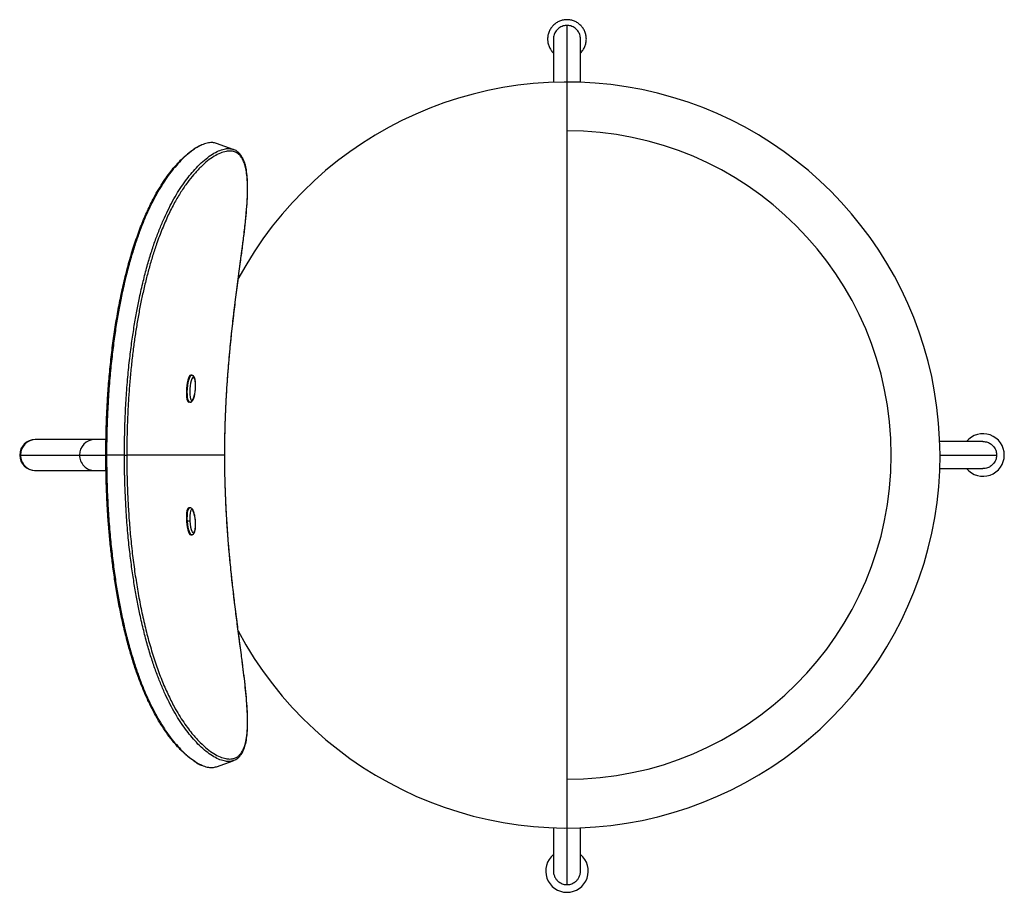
# Paper-space layout '_Top' of a CAD drawing. Header units: millimetres. Extents: x -282 to 226, y -226 to 225.
import ezdxf

# ---------------------------------------------------------------- set-up
doc = ezdxf.new("R2010")
doc.units = ezdxf.units.MM

psp = doc.layouts.new('_Top')

# ---------------------------------------------------------------- linework, layer by layer
at = {"color": 7, "linetype": 'Continuous', "lineweight": 25}
for p, q in [((0, 221.72), (0, -221.72)), ((-7, 214.68), (-7, 192.37)), ((7, 192.37), (7, 214.68)), ((-189.25, 159.83), (-191.91, 158.38)), ((-193.67, 41.17), (-194.11, 41.2)), ((-194.66, 27.2), (-195.1, 27.24)), ((-238.02, 8), (-274.43, 8)), ((214.68, 7), (192.37, 7)), ((-282.43, 0), (-237.97, 0)), ((192.5, 0), (221.72, 0)), ((-228.37, 0), (-237.59, 0)), ((-176.6, 0), (-227.16, 0)), ((-274.43, -8), (-237.91, -8)), ((192.37, -7), (214.68, -7)), ((-194.68, -27.21), (-195.11, -27.24)), ((-195.86, -34.25), (-196.34, -34.28)), ((-194.09, -41.2), (-193.66, -41.17)), ((-7, -192.37), (-7, -214.68)), ((7, -214.68), (7, -192.37))]:
    psp.add_line(p, q, dxfattribs=at)
at = {"color": 7, "linetype": 'Continuous', "lineweight": 25, "flags": 128}
for points in [[(-172.18, 157.77), (-176.56, 159.32), (-180.94, 160.87)], [(-194.16, 41.2), (-194.55, 41.04), (-194.94, 40.54), (-195.32, 39.72), (-195.66, 38.62), (-195.96, 37.31), (-196.19, 35.84), (-196.34, 34.28), (-196.41, 32.73), (-196.39, 31.25), (-196.28, 29.92), (-196.09, 28.8), (-195.83, 27.96), (-195.51, 27.43), (-195.15, 27.24)], [(-194.66, 27.2), (-195.03, 27.39), (-195.35, 27.92), (-195.61, 28.77), (-195.8, 29.88), (-195.91, 31.21), (-195.93, 32.69), (-195.86, 34.25), (-195.71, 35.8), (-195.48, 37.27), (-195.18, 38.59), (-194.83, 39.68), (-194.46, 40.5), (-194.06, 41.01), (-193.67, 41.17)], [(-192.78, 40.1), (-193.17, 39.91), (-193.56, 39.33), (-193.92, 38.38), (-194.24, 37.15), (-194.49, 35.72), (-194.65, 34.17), (-194.71, 32.62), (-194.67, 31.17), (-194.52, 29.92), (-194.29, 28.96), (-193.99, 28.35), (-193.62, 28.13)], [(-193.62, 28.13), (-193.24, 28.32), (-192.84, 28.91), (-192.48, 29.85), (-192.16, 31.08), (-191.91, 32.52), (-191.75, 34.06), (-191.69, 35.61), (-191.73, 37.06), (-191.88, 38.31), (-192.11, 39.27), (-192.42, 39.88), (-192.78, 40.1)], [(-195.16, -27.24), (-195.51, -27.43), (-195.83, -27.96), (-196.09, -28.8), (-196.28, -29.92), (-196.39, -31.25), (-196.41, -32.73), (-196.34, -34.28)], [(-195.86, -34.25), (-195.93, -32.69), (-195.91, -31.21), (-195.8, -29.88), (-195.61, -28.77), (-195.35, -27.92), (-195.03, -27.39), (-194.68, -27.21)], [(-191.75, -34.06), (-191.91, -32.52), (-192.16, -31.08), (-192.48, -29.85), (-192.84, -28.91), (-193.24, -28.32), (-193.62, -28.13), (-193.99, -28.35), (-194.29, -28.96), (-194.52, -29.92), (-194.67, -31.17), (-194.71, -32.62), (-194.65, -34.17)], [(-196.34, -34.28), (-196.19, -35.84), (-195.96, -37.31), (-195.66, -38.62), (-195.32, -39.72), (-194.94, -40.54), (-194.55, -41.04), (-194.16, -41.2), (-194.14, -41.2)], [(-193.66, -41.17), (-193.67, -41.17), (-194.06, -41.01), (-194.46, -40.5), (-194.83, -39.68), (-195.18, -38.59), (-195.48, -37.27), (-195.71, -35.8), (-195.86, -34.25)], [(-194.65, -34.17), (-194.49, -35.72), (-194.24, -37.15), (-193.92, -38.38), (-193.56, -39.33), (-193.17, -39.91), (-192.78, -40.1), (-192.42, -39.88), (-192.11, -39.27), (-191.88, -38.31), (-191.73, -37.06), (-191.69, -35.61), (-191.75, -34.06)], [(-191.72, -34.06), (-191.72, -34.06), (-191.75, -34.06)], [(-180.94, -160.87), (-176.56, -159.32), (-172.18, -157.77)]]:
    psp.add_lwpolyline(points, dxfattribs=at)
at = {"color": 7, "linetype": 'Continuous', "lineweight": 25}
for centre, radius, start, end in [((0, 0), 192.5, 208.1485, 151.8964), ((0, 0), 167.33, 270, 90), ((-193.76, 40.18), 0.988, 355.1228, 84.9314), ((-194.61, 28.19), 0.983, 266.6734, 356.8136), ((214.68, 0), 11, 219.5212, 140.4788), ((-274.43, 0), 8, 90, 270), ((-274.05, 0.02), 7.98, 90.1811, 180.1337), ((-243.61, 0.02), 7.98, 90.1811, 180.1337), ((-274.05, -0.03), 7.97, 179.8198, 269.8655), ((-243.61, -0.03), 7.97, 179.8198, 269.8655), ((-191.53, -90.99), 56.91, 93.1459, 94.3658), ((0, -214.68), 11, 129.5212, 50.4788)]:
    psp.add_arc(centre, radius, start, end, dxfattribs=at)
for points, knots in [([(0, 224.68), (-0.65, 224.65), (-1.96, 224.58), (-3.85, 223.98), (-5.59, 223.06), (-7.11, 221.8), (-8.37, 220.28), (-9.3, 218.54), (-9.87, 216.65), (-10.06, 214.68), (-9.87, 212.72), (-9.3, 210.83), (-8.35, 209.11), (-7.55, 208.01), (-7.02, 207.57), (-7, 207.56)], [0, 0, 0, 0, 0.082982, 0.166017, 0.248989, 0.332034, 0.415006, 0.498052, 0.581024, 0.664069, 0.747041, 0.830087, 0.913059, 0.996104, 1, 1, 1, 1]), ([(7, 207.56), (7.02, 207.57), (7.55, 208.01), (8.35, 209.11), (9.3, 210.83), (9.87, 212.72), (10.06, 214.68), (9.87, 216.65), (9.3, 218.53), (8.37, 220.28), (7.12, 221.8), (5.59, 223.06), (3.85, 223.98), (1.96, 224.58), (0.65, 224.65), (0, 224.68)], [0, 0, 0, 0, 0.003895, 0.086867, 0.169913, 0.252885, 0.33593, 0.418902, 0.501948, 0.584919, 0.667965, 0.750937, 0.833982, 0.916965, 1, 1, 1, 1]), ([(0, 221.72), (-0.66, 221.67), (-2.16, 221.54), (-4.14, 220.51), (-5.72, 218.92), (-6.78, 216.97), (-6.93, 215.46), (-7, 214.68)], [0, 0, 0, 0, 0.180348, 0.408698, 0.589524, 0.789249, 1, 1, 1, 1]), ([(7, 214.68), (6.93, 215.46), (6.78, 216.97), (5.72, 218.92), (4.14, 220.51), (2.16, 221.54), (0.66, 221.67), (0, 221.72)], [0, 0, 0, 0, 0.210751, 0.410476, 0.591302, 0.819652, 1, 1, 1, 1]), ([(-237.95, 0), (-237.95, 1.63), (-237.94, 4.7), (-237.87, 9.25), (-237.77, 13.74), (-237.61, 18.33), (-237.42, 22.88), (-237.18, 27.38), (-236.89, 32.03), (-236.53, 36.84), (-236.11, 41.81), (-235.62, 46.76), (-235.08, 51.69), (-234.29, 58.11), (-233.18, 65.92), (-231.62, 75.18), (-229.81, 84.27), (-227.72, 93.28), (-225.34, 102.11), (-222.65, 110.67), (-219.69, 118.76), (-216.51, 126.23), (-213.47, 132.36), (-210.65, 137.33), (-208.14, 141.31), (-205.63, 144.87), (-202.68, 148.63), (-199.33, 152.31), (-195.66, 155.68), (-193.37, 157.26), (-192.22, 158.05)], [0, 0, 0, 0, 0.024056, 0.045178, 0.067004, 0.090289, 0.112786, 0.133987, 0.156688, 0.181461, 0.204992, 0.23018, 0.254747, 0.278154, 0.325518, 0.371038, 0.416844, 0.463007, 0.509074, 0.555352, 0.60198, 0.647884, 0.694448, 0.729249, 0.763948, 0.798205, 0.833737, 0.888832, 0.94424, 1, 1, 1, 1]), ([(-188.92, 159.78), (-189.57, 159.48), (-191.24, 158.71), (-194.11, 156.7), (-197.45, 153.87), (-200.65, 150.6), (-203.64, 147.05), (-206.4, 143.37), (-209.09, 139.31), (-211.72, 134.88), (-214.26, 130.07), (-216.72, 124.85), (-219.11, 119.2), (-221.41, 113.08), (-223.64, 106.42), (-225.78, 99.17), (-227.84, 91.25), (-229.62, 83.37), (-231.15, 75.59), (-232.48, 67.95), (-233.72, 59.67), (-234.86, 50.63), (-235.88, 40.68), (-236.58, 31.46), (-237.06, 23.04), (-237.28, 17.59), (-237.4, 13.68), (-237.45, 11.51), (-237.5, 9.23), (-237.54, 6.68), (-237.58, 3.59), (-237.58, 1.3), (-237.59, 0)], [0, 0, 0, 0, 0.032381, 0.082616, 0.131814, 0.179412, 0.217562, 0.254251, 0.289588, 0.323778, 0.357159, 0.390161, 0.423241, 0.456944, 0.491829, 0.528434, 0.567459, 0.609447, 0.643348, 0.6796, 0.718732, 0.76113, 0.807573, 0.859217, 0.89107, 0.926069, 0.935803, 0.945936, 0.956591, 0.967801, 0.981744, 1, 1, 1, 1]), ([(-228.37, 0), (-228.37, 1.38), (-228.36, 3.77), (-228.32, 7.01), (-228.27, 9.67), (-228.22, 12.07), (-228.16, 14.35), (-228.09, 16.55), (-227.96, 19.86), (-227.76, 24.16), (-227.35, 31.35), (-226.69, 39.9), (-225.69, 49.66), (-224.57, 58.52), (-223.35, 66.64), (-222.04, 74.14), (-220.53, 81.77), (-218.78, 89.5), (-216.75, 97.27), (-214.63, 104.38), (-212.44, 110.91), (-210.16, 116.92), (-207.8, 122.46), (-205.36, 127.58), (-202.84, 132.3), (-200.25, 136.64), (-197.58, 140.62), (-194.84, 144.23), (-191.87, 147.71), (-188.69, 150.91), (-185.36, 153.71), (-182.13, 155.87), (-179.07, 157.36), (-176.39, 158.11), (-174.09, 158.26), (-172.81, 157.93), (-172.18, 157.77)], [0, 0, 0, 0, 0.017009, 0.029621, 0.040032, 0.049903, 0.059278, 0.068307, 0.07711, 0.100157, 0.121541, 0.166127, 0.206224, 0.242831, 0.276621, 0.307928, 0.33721, 0.37349, 0.407231, 0.438905, 0.469125, 0.498362, 0.527106, 0.555832, 0.584943, 0.61481, 0.645729, 0.677874, 0.711338, 0.753132, 0.79637, 0.840548, 0.88498, 0.928972, 0.964943, 1, 1, 1, 1]), ([(-180.94, 160.87), (-181.55, 161.03), (-182.81, 161.37), (-185.11, 161.18), (-187.15, 160.7), (-188.55, 159.97), (-188.92, 159.78)], [0, 0, 0, 0, 0.262978, 0.539377, 0.877453, 1, 1, 1, 1]), ([(-176.6, 0), (-176.58, 2.5), (-176.57, 7.15), (-176.43, 13.59), (-176.26, 18.95), (-176.08, 23.32), (-175.9, 27.06), (-175.72, 30.55), (-175.51, 34.07), (-175.1, 40.21), (-174.42, 48.96), (-173.37, 59.84), (-172.23, 70.27), (-171.02, 80.22), (-169.75, 90.05), (-168.56, 98.95), (-167.52, 106.87), (-166.65, 113.81), (-165.9, 120.47), (-165.3, 126.75), (-164.91, 132.55), (-164.76, 137.77), (-164.88, 142.39), (-165.27, 146.34), (-165.81, 149.02), (-166.32, 150.77), (-166.72, 151.89), (-167.23, 153.06), (-167.96, 154.36), (-168.99, 155.71), (-170.38, 156.98), (-171.55, 157.49), (-172.17, 157.76)], [0, 0, 0, 0, 0.036671, 0.068095, 0.094279, 0.115219, 0.132192, 0.149152, 0.16638, 0.183877, 0.239426, 0.295035, 0.344634, 0.394143, 0.443616, 0.493225, 0.530923, 0.568405, 0.605891, 0.643695, 0.681268, 0.718612, 0.756168, 0.794019, 0.831153, 0.846707, 0.862072, 0.878955, 0.901203, 0.928786, 0.961697, 1, 1, 1, 1]), ([(-176.6, 0), (-176.58, 2.79), (-176.56, 8.14), (-176.36, 16.18), (-176.06, 24.05), (-175.65, 31.97), (-175.13, 39.88), (-174.51, 47.71), (-173.69, 56.65), (-172.66, 66.52), (-171.37, 77.44), (-169.99, 88.21), (-168.58, 98.81), (-167.31, 108.55), (-166.25, 117.3), (-165.46, 125.02), (-164.99, 131.47), (-164.83, 136.71), (-164.89, 140.92), (-165.17, 144.63), (-165.68, 147.8), (-166.4, 150.45), (-167.3, 152.58), (-168.39, 154.26), (-169.76, 155.63), (-171.49, 156.58), (-173.59, 156.99), (-176.04, 156.8), (-178.85, 155.94), (-182.04, 154.29), (-185.42, 151.91), (-188.98, 148.77), (-192.49, 145.02), (-195.91, 140.71), (-199.19, 135.95), (-202.49, 130.39), (-205.75, 124.02), (-208.89, 116.85), (-211.59, 109.67), (-213.85, 102.77), (-215.71, 96.42), (-217.43, 89.84), (-218.98, 83.15), (-220.4, 76.31), (-221.64, 69.48), (-222.75, 62.61), (-223.74, 55.5), (-224.64, 48.06), (-225.41, 40.36), (-226.04, 32.56), (-226.45, 26.07), (-226.71, 20.72), (-226.88, 16.59), (-227, 12.42), (-227.09, 8.39), (-227.15, 4.26), (-227.15, 1.49), (-227.16, 0)], [0, 0, 0, 0, 0.018835, 0.036102, 0.054213, 0.07199, 0.089649, 0.107754, 0.125072, 0.150393, 0.175068, 0.199977, 0.225131, 0.24993, 0.27076, 0.291673, 0.312389, 0.327882, 0.343348, 0.358897, 0.374777, 0.390192, 0.406075, 0.421449, 0.437294, 0.457817, 0.478655, 0.499633, 0.524459, 0.54932, 0.574226, 0.59914, 0.624026, 0.644859, 0.665864, 0.686524, 0.707338, 0.728101, 0.749003, 0.764599, 0.780242, 0.795462, 0.811626, 0.827296, 0.842989, 0.858692, 0.874385, 0.891439, 0.909309, 0.926638, 0.944198, 0.953219, 0.962736, 0.972088, 0.981359, 0.989929, 1, 1, 1, 1]), ([(-191.72, 34.13), (-191.7, 34.51), (-191.65, 35.38), (-191.66, 36.68), (-191.76, 37.95), (-191.94, 39.07), (-192.2, 39.94), (-192.54, 40.56), (-193.01, 41), (-193.45, 41.16), (-193.68, 41.17), (-193.71, 41.17)], [0, 0, 0, 0, 0.113714, 0.253495, 0.394253, 0.53742, 0.686368, 0.808996, 0.900559, 0.989156, 1, 1, 1, 1]), ([(-194.63, 27.2), (-194.41, 27.23), (-193.99, 27.28), (-193.51, 27.64), (-193.11, 28.13), (-192.75, 28.84), (-192.4, 29.84), (-192.11, 31.06), (-191.88, 32.43), (-191.76, 33.47), (-191.73, 34.04), (-191.72, 34.13)], [0, 0, 0, 0, 0.090816, 0.176873, 0.276797, 0.41197, 0.550371, 0.695195, 0.835659, 0.974411, 1, 1, 1, 1]), ([(214.68, 7), (215.46, 6.93), (216.97, 6.78), (218.92, 5.72), (220.51, 4.14), (221.54, 2.16), (221.67, 0.66), (221.72, 0)], [0, 0, 0, 0, 0.210751, 0.410476, 0.591302, 0.819652, 1, 1, 1, 1]), ([(221.72, 0), (221.67, -0.66), (221.54, -2.16), (220.51, -4.14), (218.92, -5.72), (216.97, -6.78), (215.46, -6.93), (214.68, -7)], [0, 0, 0, 0, 0.180348, 0.408698, 0.589524, 0.789249, 1, 1, 1, 1]), ([(-237.59, 0), (-237.65, 0), (-237.74, 0), (-237.84, 0), (-237.9, 0), (-237.94, 0), (-237.97, 0), (-237.96, 0), (-237.95, 0)], [0, 0, 0, 0, 0.239457, 0.368361, 0.5, 0.631639, 0.760543, 1, 1, 1, 1]), ([(-191.71, -158.34), (-191.79, -158.3), (-192.97, -157.69), (-195.42, -155.81), (-199.03, -152.62), (-202.61, -148.74), (-206.1, -144.29), (-209.45, -139.35), (-212.56, -134.05), (-215.33, -128.64), (-217.79, -123.29), (-220.14, -117.54), (-222.45, -111.19), (-224.7, -104.21), (-226.84, -96.66), (-228.76, -88.92), (-230.47, -81.07), (-231.98, -73.11), (-233.31, -65.03), (-234.43, -57.06), (-235.39, -49.11), (-236.17, -41.24), (-236.82, -33.27), (-237.23, -26.64), (-237.5, -21.17), (-237.66, -16.95), (-237.79, -12.69), (-237.88, -8.58), (-237.94, -4.35), (-237.95, -1.53), (-237.95, 0)], [0, 0, 0, 0, 0.00438, 0.059604, 0.114384, 0.168562, 0.214351, 0.260767, 0.306434, 0.341112, 0.375541, 0.410267, 0.444751, 0.483535, 0.523734, 0.563255, 0.602227, 0.642233, 0.682342, 0.72214, 0.759859, 0.799382, 0.837717, 0.876561, 0.896516, 0.91757, 0.938256, 0.958764, 0.977723, 1, 1, 1, 1]), ([(-237.59, 0), (-237.58, -1.4), (-237.58, -3.85), (-237.54, -7.15), (-237.49, -9.86), (-237.44, -12.3), (-237.37, -14.63), (-237.3, -16.88), (-237.17, -20.25), (-236.97, -24.63), (-236.54, -31.96), (-235.88, -40.68), (-234.86, -50.63), (-233.72, -59.67), (-232.48, -67.95), (-231.15, -75.58), (-229.62, -83.37), (-227.84, -91.25), (-225.78, -99.17), (-223.64, -106.42), (-221.41, -113.07), (-219.11, -119.2), (-216.72, -124.85), (-214.26, -130.07), (-211.72, -134.88), (-209.1, -139.31), (-206.4, -143.36), (-203.65, -147.05), (-200.65, -150.6), (-197.45, -153.87), (-194.11, -156.7), (-191.05, -158.83), (-189.21, -159.67), (-188.39, -160.05)], [0, 0, 0, 0, 0.019538, 0.034006, 0.045961, 0.057296, 0.068061, 0.07843, 0.08854, 0.115005, 0.139559, 0.190757, 0.236798, 0.278829, 0.31762, 0.35356, 0.387161, 0.428802, 0.467472, 0.503761, 0.538346, 0.571756, 0.60455, 0.637267, 0.670359, 0.704245, 0.739259, 0.775622, 0.813438, 0.860635, 0.909398, 0.959197, 1, 1, 1, 1]), ([(-228.37, 0), (-228.24, 0), (-228.05, 0), (-227.79, 0), (-227.61, 0), (-227.44, 0), (-227.27, 0), (-227.2, 0), (-227.16, 0)], [0, 0, 0, 0, 0.239457, 0.368361, 0.5, 0.631639, 0.760543, 1, 1, 1, 1]), ([(-172.18, -157.77), (-172.81, -157.93), (-174.09, -158.26), (-176.39, -158.1), (-179.07, -157.36), (-182.14, -155.87), (-185.36, -153.7), (-188.69, -150.91), (-191.87, -147.7), (-194.85, -144.23), (-197.58, -140.61), (-200.25, -136.63), (-202.85, -132.29), (-205.37, -127.58), (-207.8, -122.46), (-210.16, -116.92), (-212.44, -110.9), (-214.63, -104.38), (-216.75, -97.27), (-218.78, -89.5), (-220.53, -81.77), (-222.04, -74.13), (-223.35, -66.64), (-224.57, -58.52), (-225.69, -49.66), (-226.69, -39.9), (-227.38, -30.85), (-227.85, -22.59), (-228.07, -17.25), (-228.18, -13.42), (-228.24, -11.29), (-228.29, -9.05), (-228.33, -6.55), (-228.36, -3.52), (-228.37, -1.28), (-228.37, 0)], [0, 0, 0, 0, 0.035062, 0.071029, 0.115027, 0.159465, 0.203644, 0.246874, 0.28868, 0.322142, 0.354281, 0.385185, 0.415047, 0.444157, 0.472886, 0.501631, 0.530868, 0.56109, 0.592766, 0.626493, 0.662789, 0.692067, 0.723376, 0.757165, 0.793773, 0.833872, 0.87846, 0.905958, 0.936178, 0.944582, 0.95333, 0.96253, 0.972206, 0.984232, 1, 1, 1, 1]), ([(-227.16, 0), (-227.15, -1.6), (-227.14, -4.61), (-227.08, -9.07), (-226.98, -13.48), (-226.83, -17.97), (-226.63, -22.43), (-226.4, -26.84), (-226.11, -31.4), (-225.76, -36.12), (-225.34, -40.99), (-224.86, -45.84), (-224.33, -50.68), (-223.55, -56.98), (-222.46, -64.63), (-220.91, -73.7), (-219.12, -82.6), (-217.06, -91.4), (-214.71, -100.01), (-212.07, -108.34), (-209.15, -116.21), (-206.01, -123.46), (-203.02, -129.39), (-200.26, -134.17), (-197.8, -138), (-195.35, -141.42), (-192.47, -145.02), (-189.2, -148.55), (-185.62, -151.75), (-182.22, -154.18), (-179, -155.88), (-176.37, -156.71), (-174.28, -156.95), (-172.64, -156.84), (-171.13, -156.39), (-169.72, -155.57), (-168.47, -154.36), (-167.37, -152.7), (-166.45, -150.6), (-165.64, -147.69), (-165.05, -143.76), (-164.8, -138.49), (-164.93, -132.83), (-165.3, -127.05), (-165.81, -121.42), (-166.47, -115.45), (-167.31, -108.59), (-168.33, -100.73), (-169.5, -91.93), (-170.67, -82.95), (-171.79, -73.94), (-172.84, -64.8), (-173.79, -55.66), (-174.62, -46.46), (-175.32, -37.23), (-175.88, -28), (-176.28, -18.79), (-176.54, -9.51), (-176.58, -3.23), (-176.6, 0)], [0, 0, 0, 0, 0.010804, 0.020289, 0.030091, 0.040551, 0.050654, 0.060173, 0.07037, 0.081495, 0.09206, 0.103374, 0.114407, 0.124916, 0.146192, 0.166635, 0.187195, 0.207888, 0.228516, 0.249221, 0.270157, 0.290901, 0.311797, 0.327509, 0.343139, 0.358534, 0.374524, 0.399347, 0.424268, 0.449314, 0.474397, 0.499368, 0.515038, 0.530419, 0.546189, 0.561543, 0.577493, 0.592968, 0.608842, 0.624247, 0.645326, 0.66606, 0.686779, 0.70236, 0.718243, 0.733902, 0.749634, 0.770186, 0.7913, 0.812184, 0.832915, 0.853474, 0.87484, 0.8952, 0.915993, 0.937388, 0.957594, 0.978239, 1, 1, 1, 1]), ([(-172.17, -157.76), (-171.56, -157.5), (-170.45, -157.01), (-169.16, -155.87), (-168.22, -154.72), (-167.52, -153.61), (-166.93, -152.42), (-166.26, -150.68), (-165.58, -148.14), (-165.05, -144.49), (-164.79, -140.19), (-164.8, -135.25), (-165.07, -129.71), (-165.58, -123.64), (-166.26, -117.13), (-167.09, -110.3), (-168.1, -102.4), (-169.3, -93.44), (-170.61, -83.46), (-171.87, -73.33), (-173.03, -63.1), (-173.91, -54.36), (-174.55, -47.17), (-174.99, -41.66), (-175.36, -36.39), (-175.66, -31.65), (-175.91, -26.97), (-176.15, -21.86), (-176.38, -15.6), (-176.56, -8.18), (-176.58, -2.86), (-176.6, 0)], [0, 0, 0, 0, 0.03555, 0.065508, 0.089759, 0.109905, 0.129553, 0.148833, 0.186672, 0.224665, 0.262291, 0.299759, 0.337508, 0.375377, 0.412985, 0.450703, 0.488529, 0.539048, 0.589535, 0.640138, 0.690891, 0.741551, 0.769397, 0.796866, 0.822642, 0.846967, 0.866364, 0.891356, 0.921949, 0.958157, 1, 1, 1, 1]), ([(-176.6, 0), (-176.57, 0), (-176.55, 0), (-176.59, 0), (-176.6, 0)], [0, 0, 0, 0, 0.7713552, 1, 1, 1, 1]), ([(-191.72, -34.06), (-191.74, -33.82), (-191.8, -33.09), (-191.96, -31.91), (-192.21, -30.61), (-192.52, -29.46), (-192.91, -28.49), (-193.32, -27.81), (-193.85, -27.38), (-194.33, -27.17), (-194.6, -27.22), (-194.67, -27.24)], [0, 0, 0, 0, 0.07221, 0.210272, 0.349132, 0.489669, 0.634129, 0.788847, 0.882091, 0.97028, 1, 1, 1, 1]), ([(-193.66, -41.14), (-193.52, -41.13), (-193.18, -41.1), (-192.74, -40.77), (-192.38, -40.3), (-192.09, -39.63), (-191.86, -38.67), (-191.7, -37.43), (-191.65, -36.07), (-191.67, -34.92), (-191.71, -34.25), (-191.72, -34.06)], [0, 0, 0, 0, 0.058553, 0.146086, 0.237969, 0.35598, 0.511748, 0.661103, 0.804015, 0.944514, 1, 1, 1, 1]), ([(-191.5, -158.6), (-191.28, -158.74), (-190.32, -159.38), (-189.42, -159.77), (-188.72, -160.07)], [0, 0, 0, 0, 0.224513, 1, 1, 1, 1]), ([(-188.39, -160.05), (-188.2, -160.14), (-186.98, -160.76), (-185.12, -161.17), (-182.81, -161.37), (-181.56, -161.03), (-180.94, -160.87)], [0, 0, 0, 0, 0.067175, 0.426486, 0.720185, 1, 1, 1, 1]), ([(-7, -214.68), (-7, -215.27), (-6.93, -215.86), (-6.64, -216.98), (-6.43, -217.51), (-5.92, -218.48), (-5.61, -218.93), (-4.94, -219.7), (-4.57, -220.03), (-3.83, -220.6), (-3.44, -220.83), (-2.69, -221.2), (-2.32, -221.34), (-1.24, -221.65), (-0.58, -221.72), (0, -221.72)], [0, 0, 0, 0, 0.125, 0.125, 0.25, 0.25, 0.375, 0.375, 0.5, 0.5, 0.625, 0.625, 0.75, 0.75, 1, 1, 1, 1]), ([(0, -221.72), (0.58, -221.72), (1.24, -221.65), (2.32, -221.34), (2.69, -221.2), (3.44, -220.83), (3.83, -220.6), (4.57, -220.03), (4.94, -219.7), (5.61, -218.93), (5.92, -218.48), (6.43, -217.51), (6.64, -216.98), (6.93, -215.86), (7, -215.27), (7, -214.68)], [0, 0, 0, 0, 0.25, 0.25, 0.375, 0.375, 0.5, 0.5, 0.625, 0.625, 0.75, 0.75, 0.875, 0.875, 1, 1, 1, 1])]:
    psp.add_open_spline(points, degree=3, knots=knots, dxfattribs=at)

doc.saveas('drawing.dxf')
